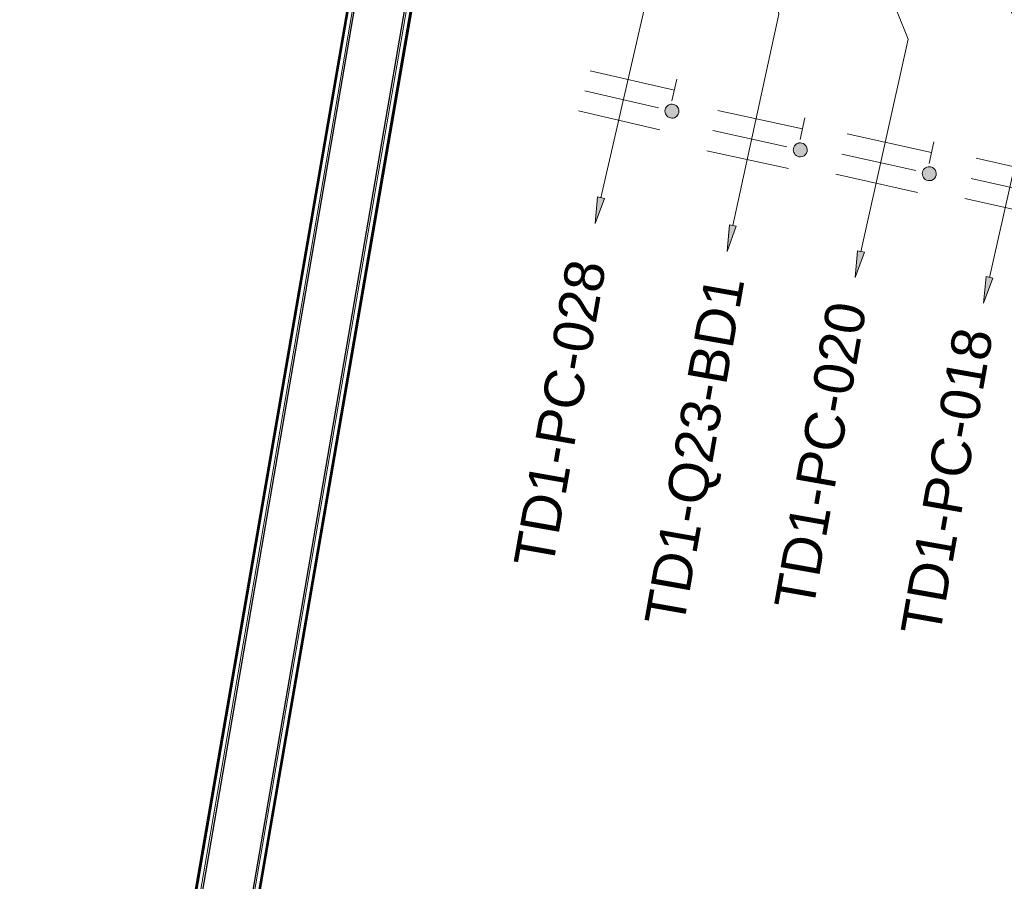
# Model space of a CAD drawing. Header units: millimetres. Extents: x -2845 to 74565, y -36590 to 13748.
# Tile 29 of 49: x 53099 to 54968, y -28901 to -27266. Entities that reach past the tile are written whole.
import ezdxf

# ---------------------------------------------------------------- set-up
doc = ezdxf.new("R2010")
doc.units = ezdxf.units.MM
for name, color, linetype, lineweight in [('A-FLOR-HRAL', 7, 'Continuous', 18), ('A-WALL', 7, 'Continuous', 25), ('CABLE', 7, 'Continuous', 30), ('CABLES', 7, 'Continuous', 18)]:
    doc.layers.add(name, color=color, linetype=linetype, lineweight=lineweight)
doc.styles.add('Arial_3', font='arial.ttf', dxfattribs={"height": 75})

# ---------------------------------------------------------------- blocks, each defined once
blk = doc.blocks.new('Garde-corps - Garde-corps-509925-2021_015_1111_DCE_1_50_N0 FINI_CFO_DIS')
at = {"layer": 'A-FLOR-HRAL'}
for p, q in [((801, -25794.3), (-70.1, -30850.8)), ((802.7, -25794.5), (-68.8, -30852.7)), ((804.4, -25794.8), (-67.3, -30854.7)), ((811.4, -25796), (-61.5, -30862.9))]:
    blk.add_line(p, q, dxfattribs=at)
blk = doc.blocks.new('Garde-corps - Garde-corps-513392-2021_015_1111_DCE_1_50_N0 FINI_CFO_DIS')
at = {"layer": 'A-FLOR-HRAL'}
for p, q in [((154.7, -30202.5), (886.9, -25952.8)), ((161.8, -30203.7), (893.9, -25954.2)), ((163.5, -30204), (895.6, -25954.5)), ((165.1, -30204.3), (897.2, -25954.8)), ((151.8, -30202), (154.7, -30202.5)), ((161.8, -30203.7), (154.7, -30202.5)), ((163.5, -30204), (161.8, -30203.7)), ((163.5, -30204), (165.1, -30204.3))]:
    blk.add_line(p, q, dxfattribs=at)
blk = doc.blocks.new('B02_ARC_rvt-1-2021_015_1111_DCE_1_50_N0 FINI_CFO_DIS')
at = {"layer": 'A-WALL'}
for p, q in [((815.2, -25792), (-59.1, -30866.4)), ((34.5, -30882.5), (883.9, -25952.3))]:
    blk.add_line(p, q, dxfattribs=at)
at = {"layer": 'A-FLOR-HRAL', "lineweight": 18}
for name in ['Garde-corps - Garde-corps-509925-2021_015_1111_DCE_1_50_N0 FINI_CFO_DIS', 'Garde-corps - Garde-corps-513392-2021_015_1111_DCE_1_50_N0 FINI_CFO_DIS']:
    blk.add_blockref(name, (0, 0), dxfattribs=at)
blk = doc.blocks.new('Fil - COCHE DE FIL_PE_SYMBOLE-4085576-2021_015_1111_DCE_1_50_N0 FINI_CFO_DIS')
at = {"layer": 'CABLES', "lineweight": 9}
for p, q in [((-0.42, 1.8), (0.42, 1.8)), ((0, 1.8), (0, -1.48))]:
    blk.add_line(p, q, dxfattribs=at)
blk = doc.blocks.new('Fil - Coche de fil circulaire-323115-2021_015_1111_DCE_1_50_N0 FINI_CFO_DIS')
at = {"layer": 'CABLES', "lineweight": 9}
blk.add_hatch(color=256, dxfattribs=at).paths.add_polyline_path([(0.006, 2.156), (-0.062, 2.147), (-0.126, 2.12), (-0.181, 2.078), (-0.223, 2.023), (-0.249, 1.96), (-0.258, 1.891), (-0.249, 1.823), (-0.223, 1.759), (-0.181, 1.704), (-0.126, 1.662), (-0.062, 1.636), (0.006, 1.627), (0.075, 1.636), (0.139, 1.662), (0.193, 1.704), (0.235, 1.759), (0.262, 1.823), (0.271, 1.891), (0.262, 1.96), (0.235, 2.023), (0.193, 2.078), (0.139, 2.12), (0.075, 2.147)])
blk.add_line((0, 1.371), (0, -1.507), dxfattribs=at)
for start, end in [(360, 180), (180, 360)]:
    blk.add_arc((0.006, 1.891), 0.265, start, end, dxfattribs=at)
blk = doc.blocks.new('Fil - Coche de fil long-323512-2021_015_1111_DCE_1_50_N0 FINI_CFO_DIS')
at = {"layer": 'CABLES', "lineweight": 9}
blk.add_line((0, 1.605), (0, -1.57), dxfattribs=at)
blk = doc.blocks.new('B02_ELE_rvt-1-2021_015_1111_DCE_1_50_N0 FINI_CFO_DIS')
at = {"layer": 'CABLES'}
for points in [[(1021.9, -27653), (1039.6, -27605.4), (1026.7, -27602.4)], [(1272.7, -27706), (1289.9, -27658.1), (1276.9, -27655.3), (1273.3, -27698.1)], [(1515.6, -27755.4), (1533, -27707.6), (1520.1, -27704.8)], [(1759.4, -27804.4), (1776.9, -27756.7), (1764, -27753.7)]]:
    blk.add_hatch(color=256, dxfattribs=at).paths.add_polyline_path(points)
for p, q in [((1026.7, -27602.4), (1021.9, -27653)), ((1026.7, -27602.4), (1021.9, -27653)), ((1021.9, -27653), (1039.6, -27605.4)), ((1021.9, -27653), (1039.6, -27605.4)), ((1039.6, -27605.4), (1026.7, -27602.4)), ((1039.6, -27605.4), (1026.7, -27602.4)), ((1276.9, -27655.3), (1272.7, -27706)), ((1276.9, -27655.3), (1273.3, -27698.1)), ((1289.9, -27658.1), (1276.9, -27655.3)), ((1289.9, -27658.1), (1276.9, -27655.3)), ((1272.7, -27706), (1289.9, -27658.1)), ((1272.7, -27706), (1289.9, -27658.1)), ((1273.3, -27698.1), (1272.7, -27706)), ((1520.1, -27704.8), (1515.6, -27755.4)), ((1520.1, -27704.8), (1515.6, -27755.4)), ((1515.6, -27755.4), (1533, -27707.6)), ((1515.6, -27755.4), (1533, -27707.6)), ((1533, -27707.6), (1520.1, -27704.8)), ((1533, -27707.6), (1520.1, -27704.8)), ((1764, -27753.7), (1759.4, -27804.4)), ((1764, -27753.7), (1759.4, -27804.4)), ((1759.4, -27804.4), (1776.9, -27756.7)), ((1759.4, -27804.4), (1776.9, -27756.7)), ((1776.9, -27756.7), (1764, -27753.7)), ((1776.9, -27756.7), (1764, -27753.7))]:
    blk.add_line(p, q, dxfattribs=at)
at = {"layer": 'CABLES', "flags": 128}
for points in [[(1033.1, -27604.3), (1124.2, -27208), (1026.9, -26854.8), (1196.4, -25915.3)], [(1283.3, -27657.1), (1370.7, -27255.7), (1283.3, -26902.2), (1468, -25941.2)], [(1526.5, -27706.6), (1616.1, -27303.4), (1470.1, -26939.8), (1657.7, -25977.5)], [(1770.3, -27755.6), (1861.5, -27351.1), (1677.1, -26979.5), (1859.8, -26016.1)]]:
    blk.add_lwpolyline(points, dxfattribs=at)
at = {"layer": 'CABLES', "lineweight": 18, "xscale": 49.99999999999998, "yscale": 49.99999999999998, "zscale": 49.99999999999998}
for name, p, rotation in [('Fil - COCHE DE FIL_PE_SYMBOLE-4085576-2021_015_1111_DCE_1_50_N0 FINI_CFO_DIS', (1084.7, -27379.7), 257.0436268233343), ('Fil - Coche de fil circulaire-323115-2021_015_1111_DCE_1_50_N0 FINI_CFO_DIS', (1075.8, -27418.4), 257.0436268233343), ('Fil - COCHE DE FIL_PE_SYMBOLE-4085576-2021_015_1111_DCE_1_50_N0 FINI_CFO_DIS', (1327.5, -27454.1), 257.7178213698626), ('Fil - Coche de fil long-323512-2021_015_1111_DCE_1_50_N0 FINI_CFO_DIS', (1066.9, -27457.1), 257.0436268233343), ('Fil - Coche de fil circulaire-323115-2021_015_1111_DCE_1_50_N0 FINI_CFO_DIS', (1319.1, -27492.9), 257.7178213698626), ('Fil - COCHE DE FIL_PE_SYMBOLE-4085576-2021_015_1111_DCE_1_50_N0 FINI_CFO_DIS', (1572.6, -27499), 257.4658481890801), ('Fil - Coche de fil long-323512-2021_015_1111_DCE_1_50_N0 FINI_CFO_DIS', (1310.6, -27531.7), 257.7178213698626), ('Fil - Coche de fil circulaire-323115-2021_015_1111_DCE_1_50_N0 FINI_CFO_DIS', (1564, -27537.7), 257.4658481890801), ('Fil - COCHE DE FIL_PE_SYMBOLE-4085576-2021_015_1111_DCE_1_50_N0 FINI_CFO_DIS', (1817.7, -27545.3), 257.3011361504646), ('Fil - Coche de fil long-323512-2021_015_1111_DCE_1_50_N0 FINI_CFO_DIS', (1555.4, -27576.5), 257.4658481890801), ('Fil - Coche de fil circulaire-323115-2021_015_1111_DCE_1_50_N0 FINI_CFO_DIS', (1809, -27584), 257.3011361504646), ('Fil - Coche de fil long-323512-2021_015_1111_DCE_1_50_N0 FINI_CFO_DIS', (1800.3, -27622.7), 257.3011361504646)]:
    blk.add_blockref(name, p, dxfattribs=dict(at, rotation=rotation))
at = {"layer": 'CABLE', "lineweight": 9, "char_height": 75, "attachment_point": 1, "rotation": 80, "style": 'Arial_3'}
for s, insert, width in [('TD1-PC-028', (867.2, -28296.5), 721.519), ('TD1-Q23-BD1', (1115.5, -28407.4), 821.73), ('TD1-PC-020', (1361.6, -28376.5), 721.519), ('TD1-PC-018', (1601.7, -28425.8), 721.519)]:
    blk.add_mtext(s, dxfattribs=dict(at, insert=insert, width=width))

msp = doc.modelspace()

# ---------------------------------------------------------------- block references
at = {"lineweight": 5}
msp.add_blockref('B02_ARC_rvt-1-2021_015_1111_DCE_1_50_N0 FINI_CFO_DIS', (53169.3, 0), dxfattribs=at)

# ---------------------------------------------------------------- next in the draw order: block references
msp.add_blockref('B02_ELE_rvt-1-2021_015_1111_DCE_1_50_N0 FINI_CFO_DIS', (53169.3, 0), dxfattribs=at)

doc.saveas('drawing.dxf')
